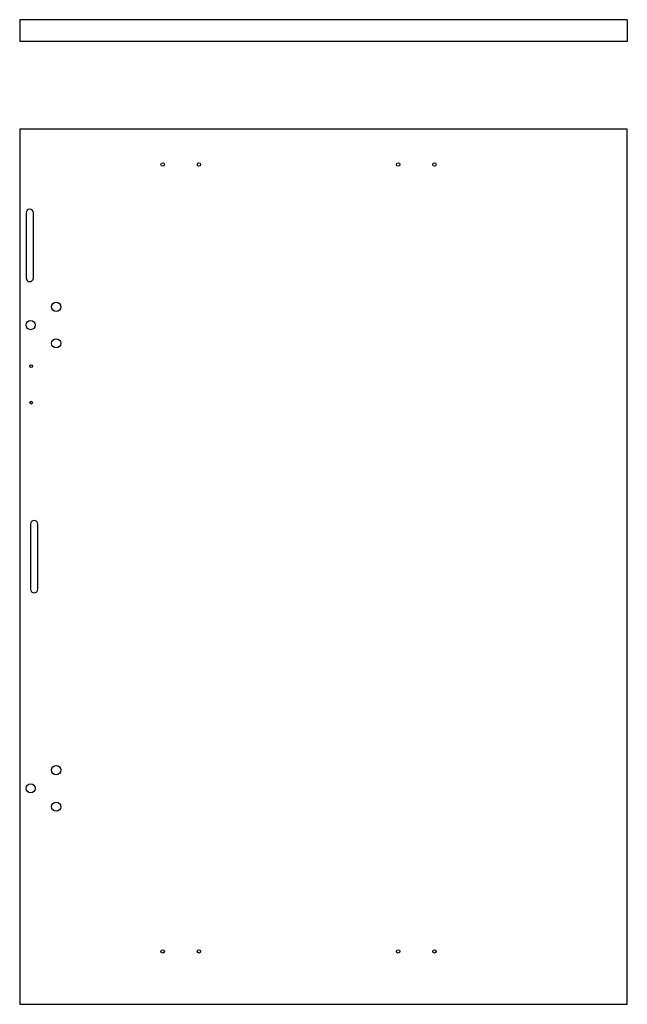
# Model space of a CAD drawing. Header units: inches. Extents: x -4 to 17, y -9.2 to 24.8.
import ezdxf

# ---------------------------------------------------------------- set-up
doc = ezdxf.new("R2010")
doc.units = ezdxf.units.IN
doc.header["$LTSCALE"] = 0.935
doc.header["$MEASUREMENT"] = 0
doc.layers.get('0').update_dxf_attribs({"linetype": 'CONTINUOUS'})

msp = doc.modelspace()

# ---------------------------------------------------------------- linework, layer by layer
for p, q in [((-3.959, 24.848), (-3.959, 24.098)), ((17.006, 24.848), (-3.959, 24.848)), ((17.006, 24.848), (17.006, 24.098)), ((17.006, 24.098), (-3.959, 24.098)), ((-3.959, 21.07), (-3.959, -9.158)), ((17.006, 21.07), (-3.959, 21.07)), ((17.006, -9.158), (17.006, 21.07)), ((-3.739, 18.177), (-3.739, 15.927)), ((-3.489, 15.927), (-3.489, 18.177)), ((-3.585, 7.428), (-3.585, 5.178)), ((-3.335, 5.178), (-3.335, 7.428)), ((-3.959, -9.158), (17.006, -9.158))]:
    msp.add_line(p, q)
for centre, radius in [((0.975, 19.847), 0.059), ((2.225, 19.847), 0.059), ((9.1, 19.847), 0.059), ((10.35, 19.847), 0.059), ((-2.7, 14.93), 0.158), ((-3.584, 14.3), 0.158), ((-2.7, 13.67), 0.158), ((-3.565, 12.881), 0.047), ((-3.565, 11.621), 0.047), ((-2.7, -1.07), 0.158), ((-3.584, -1.7), 0.158), ((-2.7, -2.33), 0.158), ((0.975, -7.331), 0.059), ((2.225, -7.331), 0.059), ((9.1, -7.331), 0.059), ((10.35, -7.331), 0.059)]:
    msp.add_circle(centre, radius)
for centre, start, end in [((-3.614, 18.177), 0, 180), ((-3.614, 15.927), 180, 360), ((-3.46, 7.428), 0, 180), ((-3.46, 5.178), 180, 360)]:
    msp.add_arc(centre, 0.125, start, end)

doc.saveas('drawing.dxf')
